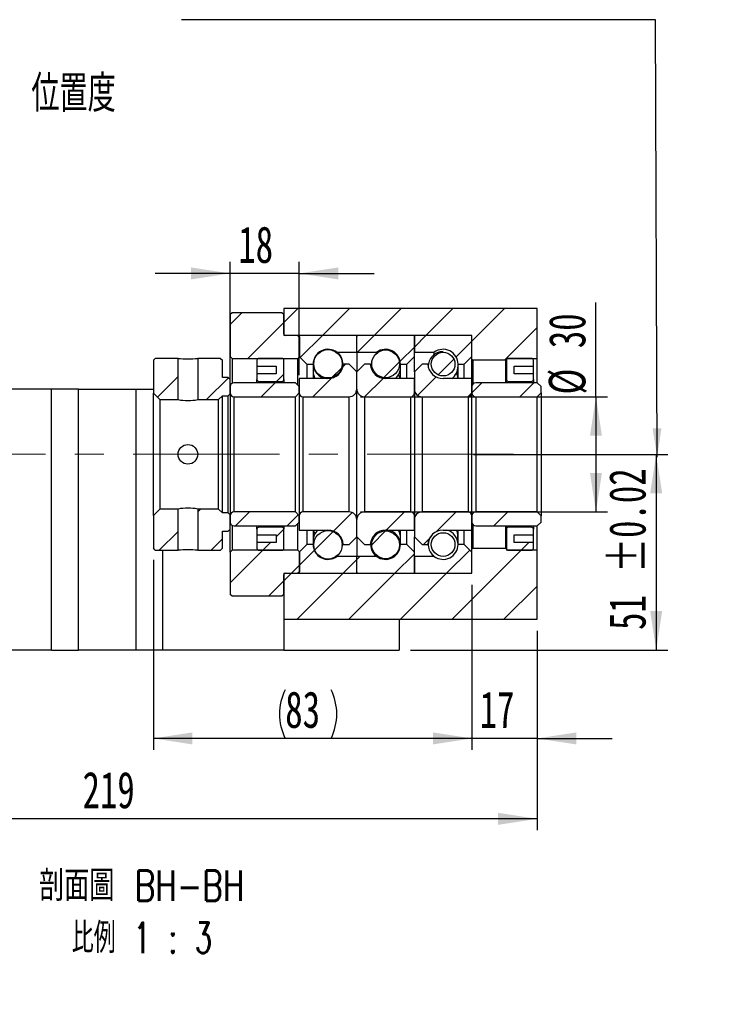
# Paper-space layout 'MBCK30-G' of a CAD drawing. Header units: millimetres. Extents: x 30 to 287, y 7 to 206.
# Tile 5 of 6: x 227 to 287, y 7 to 92. Entities that reach past the tile are written whole.
import ezdxf

# ---------------------------------------------------------------- set-up
doc = ezdxf.new("R2010")
doc.units = ezdxf.units.MM
doc.linetypes.add('CENTERX2', pattern=[20.32, 12.7, -2.54, 2.54, -2.54])
doc.layers.add('圖層0', color=7, linetype='Continuous')
doc.styles.add('SLDTEXTSTYLE0', font='TXT', dxfattribs={"width": 0.7})
doc.styles.add('SLDTEXTSTYLE1', font='TXT', dxfattribs={"width": 0.7, "bigfont": 'bigfont'})
doc.styles.add('SLDTEXTSTYLE5', font='TXT', dxfattribs={"width": 0.75, "bigfont": 'bigfont'})
doc.styles.add('SLDTEXTSTYLE6', font='TXT', dxfattribs={"width": 0.65625, "bigfont": 'bigfont'})
doc.dimstyles.new('SLDDIMSTYLE3', dxfattribs={"dimtxt": 3.389974, "dimasz": 2.5, "dimexe": 0, "dimexo": 0.0625, "dimgap": 0.847493, "dimtad": 1, "dimlfac": 3, "dimrnd": 1e-09, "dimzin": 12, "dimdsep": 46, "dimtxsty": 'SLDTEXTSTYLE0', "dimsah": 1, "dimcen": 0.09, "dimadec": 0, "dimazin": 3, "dimtfac": 1, "dimtofl": 0, "dimtmove": 0, "dimatfit": 3, "dimfxl": 0, "dimfrac": 2, "dimtolj": 1, "dimtzin": 12, "dimarcsym": 0})
doc.dimstyles.new('SLDDIMSTYLE6', dxfattribs={"dimtxt": 3.389974, "dimasz": 2.5, "dimexe": 0, "dimexo": 0.0625, "dimgap": 0.847493, "dimtad": 1, "dimlfac": 3, "dimrnd": 1e-09, "dimzin": 12, "dimdsep": 46, "dimtxsty": 'SLDTEXTSTYLE0', "dimsah": 1, "dimcen": 0.09, "dimadec": 0, "dimazin": 3, "dimtfac": 1, "dimtmove": 0, "dimatfit": 0, "dimfxl": 0, "dimfrac": 2, "dimtolj": 1, "dimtzin": 12, "dimarcsym": 0})
doc.dimstyles.new('SLDDIMSTYLE7', dxfattribs={"dimtxt": 3.389974, "dimasz": 2.5, "dimexe": 0, "dimexo": 0.0625, "dimgap": 0.847493, "dimtad": 1, "dimlfac": 3, "dimrnd": 1e-09, "dimzin": 12, "dimdsep": 46, "dimtxsty": 'SLDTEXTSTYLE0', "dimsah": 1, "dimcen": 0.09, "dimadec": 0, "dimazin": 3, "dimtol": 1, "dimtp": 0.02, "dimtm": 0.02, "dimtfac": 1, "dimtofl": 0, "dimtmove": 0, "dimatfit": 3, "dimfxl": 0, "dimfrac": 2, "dimtolj": 1, "dimarcsym": 0})

# ---------------------------------------------------------------- blocks, each defined once
blk = doc.blocks.new('_D_74')
at = {"layer": '圖層0', "color": 7}
for p, q in [((266.357, 54.345), (283.235, 54.345)), ((282.235, 54.345), (282.235, 37.345)), ((260.902, 37.345), (283.235, 37.345))]:
    blk.add_line(p, q, dxfattribs=at)
for points in [[(282.235, 54.345), (281.714, 50.955), (282.757, 50.955)], [(282.235, 37.345), (282.757, 40.735), (281.714, 40.735)]]:
    blk.add_solid(points, dxfattribs=at)
at = {"layer": '圖層0', "color": 7, "char_height": 3.175, "attachment_point": 1, "rotation": 90, "style": 'SLDTEXTSTYLE0'}
for s, insert in [('±0.02', (278.143, 44.054)), ('51', (278.143, 39.087))]:
    blk.add_mtext(s, dxfattribs=dict(at, insert=insert))
blk = doc.blocks.new('_D_75')
at = {"layer": '圖層0', "color": 7}
for p, q in [((277.004, 59.345), (277.004, 67.542)), ((256.569, 59.345), (278.004, 59.345)), ((277.004, 59.345), (277.004, 49.345)), ((256.569, 49.345), (278.004, 49.345))]:
    blk.add_line(p, q, dxfattribs=at)
for points in [[(277.004, 59.345), (276.483, 55.955), (277.526, 55.955)], [(277.004, 49.345), (277.526, 52.735), (276.483, 52.735)]]:
    blk.add_solid(points, dxfattribs=at)
at = {"layer": '圖層0', "color": 7, "char_height": 3.175, "attachment_point": 1, "rotation": 90, "style": 'SLDTEXTSTYLE0'}
for s, insert in [('30', (272.911, 63.568)), ('%%c', (272.911, 59.546))]:
    blk.add_mtext(s, dxfattribs=dict(at, insert=insert))
blk = doc.blocks.new('_D_76')
at = {"layer": '圖層0', "color": 7}
for p, q in [((266.235, 43.012), (266.235, 28.664)), ((271.902, 39.012), (271.902, 28.664)), ((266.235, 29.664), (259.716, 29.664)), ((271.902, 29.664), (266.235, 29.664)), ((271.902, 29.664), (278.421, 29.664))]:
    blk.add_line(p, q, dxfattribs=at)
for points in [[(266.235, 29.664), (262.845, 30.185), (262.845, 29.142)], [(271.902, 29.664), (275.292, 29.142), (275.292, 30.185)]]:
    blk.add_solid(points, dxfattribs=at)
at = {"layer": '圖層0', "color": 7, "insert": (266.904, 33.756), "char_height": 3.175, "attachment_point": 1, "style": 'SLDTEXTSTYLE0'}
blk.add_mtext('17', dxfattribs=at)
blk = doc.blocks.new('_D_77')
at = {"layer": '圖層0', "color": 7}
for p, q in [((271.902, 39.012), (271.902, 21.679)), ((198.902, 31.679), (198.902, 21.679)), ((271.902, 22.679), (198.902, 22.679))]:
    blk.add_line(p, q, dxfattribs=at)
for points in [[(198.902, 22.679), (202.292, 22.157), (202.292, 23.2)], [(271.902, 22.679), (268.512, 23.2), (268.512, 22.157)]]:
    blk.add_solid(points, dxfattribs=at)
at = {"layer": '圖層0', "color": 7, "insert": (232.421, 26.772), "char_height": 3.175, "attachment_point": 1, "style": 'SLDTEXTSTYLE0'}
blk.add_mtext('219', dxfattribs=at)
blk = doc.blocks.new('_D_78')
at = {"layer": '圖層0', "color": 7}
for p, q in [((245.235, 61.845), (245.235, 71.062)), ((251.235, 61.229), (251.235, 71.062)), ((245.235, 70.062), (238.716, 70.062)), ((251.235, 70.062), (245.235, 70.062)), ((251.235, 70.062), (257.755, 70.062))]:
    blk.add_line(p, q, dxfattribs=at)
for points in [[(245.235, 70.062), (241.845, 70.584), (241.845, 69.541)], [(251.235, 70.062), (254.625, 69.541), (254.625, 70.584)]]:
    blk.add_solid(points, dxfattribs=at)
at = {"layer": '圖層0', "color": 7, "insert": (245.944, 74.155), "char_height": 3.175, "attachment_point": 1, "style": 'SLDTEXTSTYLE0'}
blk.add_mtext('18', dxfattribs=at)
blk = doc.blocks.new('_D_79')
at = {"layer": '圖層0', "color": 7}
for p, q in [((238.569, 45.179), (238.569, 28.664)), ((266.235, 43.012), (266.235, 28.664)), ((266.235, 29.664), (238.569, 29.664))]:
    blk.add_line(p, q, dxfattribs=at)
for centre, start, end in [((254.256, 31.78), 153.43495, 206.56505), ((249.764, 31.78), 333.43495, 26.56505)]:
    blk.add_arc(centre, 4.733, start, end, dxfattribs=at)
for points in [[(238.569, 29.664), (241.959, 29.142), (241.959, 30.185)], [(266.235, 29.664), (262.845, 30.185), (262.845, 29.142)]]:
    blk.add_solid(points, dxfattribs=at)
at = {"layer": '圖層0', "color": 7, "insert": (250.023, 33.756), "char_height": 3.175, "attachment_point": 1, "style": 'SLDTEXTSTYLE0'}
blk.add_mtext('83', dxfattribs=at)
blk = doc.blocks.new('SW_NOTE_19')
at = {"layer": '圖層0', "color": 0, "char_height": 2.64583, "attachment_point": 2}
for s, insert, style in [('\\M+19655\\M+196CA\\M+19AA4 BH-BH', (10.666, 3.411), 'SLDTEXTSTYLE5'), ('\\M+194E4\\M+197E1 1 : 3', (10.683, -1.117), 'SLDTEXTSTYLE6')]:
    blk.add_mtext(s, dxfattribs=dict(at, insert=insert, style=style))

psp = doc.layouts.new('MBCK30-G')

# ---------------------------------------------------------------- hatches: boundary and pattern name
at = {"linetype": 'Continuous', "lineweight": 18}
h = psp.add_hatch(dxfattribs=at)
h.set_pattern_fill('ANSI31', style=0)
edge = h.paths.add_edge_path(flags=0)
edge.add_line((256.1355, 64.6787), (251.3355, 64.6787))
edge.add_arc((251.3355, 64.5787), 0.1, 90, 180)
edge.add_line((251.2355, 64.5787), (251.2355, 62.8454))
edge.add_line((251.2355, 62.8454), (251.9021, 62.1787))
edge.add_line((251.9021, 62.1787), (252.4421, 62.1787))
edge.add_arc((253.7355, 62.1787), 1.2933, 53.031768, 180, ccw=False)
edge.add_line((254.5132, 63.2121), (256.2355, 63.2121))
edge.add_line((256.2355, 63.2121), (256.2355, 64.5787))
edge.add_arc((256.1355, 64.5787), 0.1, 0, 90)
h = psp.add_hatch(dxfattribs=at)
h.set_pattern_fill('ANSI31', style=0)
edge = h.paths.add_edge_path(flags=0)
edge.add_line((261.2355, 62.8454), (261.2355, 64.5787))
edge.add_arc((261.1355, 64.5787), 0.1, 0, 90)
edge.add_line((261.1355, 64.6787), (256.3355, 64.6787))
edge.add_arc((256.3355, 64.5787), 0.1, 90, 180)
edge.add_line((256.2355, 64.5787), (256.2355, 63.2121))
edge.add_line((256.2355, 63.2121), (257.9577, 63.2121))
edge.add_arc((258.7355, 62.1787), 1.2933, 0, 126.968232, ccw=False)
edge.add_line((260.0288, 62.1787), (260.5688, 62.1787))
edge.add_line((260.5688, 62.1787), (261.2355, 62.8454))
h = psp.add_hatch(dxfattribs=at)
h.set_pattern_fill('ANSI31', style=0)
edge = h.paths.add_edge_path(flags=0)
edge.add_line((266.2355, 62.8454), (266.2355, 64.5787))
edge.add_arc((266.1355, 64.5787), 0.1, 0, 90)
edge.add_line((266.1355, 64.6787), (261.3355, 64.6787))
edge.add_arc((261.3355, 64.5787), 0.1, 90, 180)
edge.add_line((261.2355, 64.5787), (261.2355, 63.2121))
edge.add_line((261.2355, 63.2121), (262.9577, 63.2121))
edge.add_arc((263.7355, 62.1787), 1.2933, 0, 126.968232, ccw=False)
edge.add_line((265.0288, 62.1787), (265.5688, 62.1787))
edge.add_line((265.5688, 62.1787), (266.2355, 62.8454))
h = psp.add_hatch(dxfattribs=at)
h.set_pattern_fill('ANSI31', style=0)
edge = h.paths.add_edge_path(flags=0)
edge.add_arc((253.7355, 62.2111), 1.2337, 0, 360)
h = psp.add_hatch(dxfattribs=at)
h.set_pattern_fill('ANSI31', style=0)
edge = h.paths.add_edge_path(flags=0)
edge.add_arc((258.7355, 62.2067), 1.2055, 0, 360)
h = psp.add_hatch(dxfattribs=at)
h.set_pattern_fill('ANSI31', style=0)
h.paths.add_polyline_path([(238.7355, 62.6787), (238.5688, 62.512), (238.5688, 59.6621), (239.1355, 59.0954), (240.7188, 59.0954), (240.7188, 62.6787)], flags=0)
h = psp.add_hatch(dxfattribs=at)
h.set_pattern_fill('ANSI31', style=0)
h.paths.add_polyline_path([(245.2355, 60.8454), (245.0688, 61.0121), (244.5688, 61.0121), (244.5688, 62.512), (244.4021, 62.6787), (242.4188, 62.6787), (242.4188, 59.0954), (244.2355, 59.0954), (244.5688, 59.4287), (245.0688, 59.4287), (245.2355, 59.5954)], flags=0)
h = psp.add_hatch(dxfattribs=at)
h.set_pattern_fill('ANSI31', style=0)
edge = h.paths.add_edge_path(flags=0)
edge.add_arc((263.7355, 62.1813), 1.0266, 0, 360)
h = psp.add_hatch(dxfattribs=at)
h.set_pattern_fill('ANSI31', style=0)
edge = h.paths.add_edge_path(flags=0)
edge.add_line((256.2355, 60.0121), (256.2355, 61.5121))
edge.add_line((256.2355, 61.5121), (255.5688, 62.1787))
edge.add_line((255.5688, 62.1787), (255.0662, 62.1787))
edge.add_arc((253.7355, 62.2621), 1.3333, 270, 356.416678, ccw=False)
edge.add_line((253.7355, 60.9287), (251.2355, 60.9287))
edge.add_line((251.2355, 60.9287), (251.2355, 59.6787))
edge.add_arc((251.5688, 59.6787), 0.3333, 180, 270)
edge.add_line((251.5688, 59.3454), (255.5688, 59.3454))
edge.add_arc((255.5688, 60.0121), 0.6667, 270, 360)
h = psp.add_hatch(dxfattribs=at)
h.set_pattern_fill('ANSI31', style=0)
edge = h.paths.add_edge_path(flags=0)
edge.add_line((257.4047, 62.1787), (256.9021, 62.1787))
edge.add_line((256.9021, 62.1787), (256.2355, 61.5121))
edge.add_line((256.2355, 61.5121), (256.2355, 60.0121))
edge.add_arc((256.9021, 60.0121), 0.6667, 180, 270)
edge.add_line((256.9021, 59.3454), (260.9021, 59.3454))
edge.add_arc((260.9021, 59.6787), 0.3333, 270, 360)
edge.add_line((261.2355, 59.6787), (261.2355, 60.9287))
edge.add_line((261.2355, 60.9287), (258.7355, 60.9287))
edge.add_arc((258.7355, 62.2621), 1.3333, 183.583322, 270, ccw=False)
h = psp.add_hatch(dxfattribs=at)
h.set_pattern_fill('ANSI31', style=0)
edge = h.paths.add_edge_path(flags=0)
edge.add_line((262.4047, 62.1787), (261.9021, 62.1787))
edge.add_line((261.9021, 62.1787), (261.2355, 61.5121))
edge.add_line((261.2355, 61.5121), (261.2355, 60.0121))
edge.add_arc((261.9021, 60.0121), 0.6667, 180, 270)
edge.add_line((261.9021, 59.3454), (265.9021, 59.3454))
edge.add_arc((265.9021, 59.6787), 0.3333, 270, 360)
edge.add_line((266.2355, 59.6787), (266.2355, 60.9287))
edge.add_line((266.2355, 60.9287), (263.7355, 60.9287))
edge.add_arc((263.7355, 62.2621), 1.3333, 183.583322, 270, ccw=False)
h = psp.add_hatch(dxfattribs=at)
h.set_pattern_fill('ANSI31', style=0)
edge = h.paths.add_edge_path(flags=0)
edge.add_line((250.9021, 59.3454), (251.2355, 59.6787))
edge.add_line((251.2355, 59.6787), (251.2355, 60.2287))
edge.add_line((251.2355, 60.2287), (250.9021, 60.5621))
edge.add_line((250.9021, 60.5621), (245.5688, 60.5621))
edge.add_arc((245.5688, 60.2287), 0.3333, 90, 180)
edge.add_line((245.2355, 60.2287), (245.2355, 59.6787))
edge.add_arc((245.5688, 59.6787), 0.3333, 180, 270)
edge.add_line((245.5688, 59.3454), (250.9021, 59.3454))
h = psp.add_hatch(dxfattribs=at)
h.set_pattern_fill('ANSI31', style=0)
edge = h.paths.add_edge_path(flags=0)
edge.add_line((271.9021, 59.3454), (272.2355, 59.6787))
edge.add_line((272.2355, 59.6787), (272.2355, 60.2287))
edge.add_line((272.2355, 60.2287), (271.9021, 60.5621))
edge.add_line((271.9021, 60.5621), (266.5688, 60.5621))
edge.add_arc((266.5688, 60.2287), 0.3333, 90, 180)
edge.add_line((266.2355, 60.2287), (266.2355, 59.6787))
edge.add_arc((266.5688, 59.6787), 0.3333, 180, 270)
edge.add_line((266.5688, 59.3454), (271.9021, 59.3454))
h = psp.add_hatch(dxfattribs=at)
h.set_pattern_fill('ANSI31', style=0)
h.paths.add_polyline_path([(238.5688, 46.1787), (238.7355, 46.0121), (240.7188, 46.0121), (240.7188, 49.5954), (239.1355, 49.5954), (238.5688, 49.0287)], flags=0)
h = psp.add_hatch(dxfattribs=at)
h.set_pattern_fill('ANSI31', style=0)
h.paths.add_polyline_path([(244.4021, 46.0121), (244.5688, 46.1787), (244.5688, 47.6787), (245.0688, 47.6787), (245.2355, 47.8454), (245.2355, 49.0954), (245.0688, 49.2621), (244.5688, 49.2621), (244.2355, 49.5954), (242.4188, 49.5954), (242.4188, 46.0121)], flags=0)
h = psp.add_hatch(dxfattribs=at)
h.set_pattern_fill('ANSI31', style=0)
edge = h.paths.add_edge_path(flags=0)
edge.add_line((251.2355, 49.0121), (250.9021, 49.3454))
edge.add_line((250.9021, 49.3454), (245.5688, 49.3454))
edge.add_arc((245.5688, 49.012), 0.3333, 90, 180)
edge.add_line((245.2355, 49.012), (245.2355, 48.462))
edge.add_arc((245.5688, 48.462), 0.3333, 180, 270)
edge.add_line((245.5688, 48.1287), (250.9021, 48.1287))
edge.add_line((250.9021, 48.1287), (251.2355, 48.462))
edge.add_line((251.2355, 48.462), (251.2355, 49.0121))
h = psp.add_hatch(dxfattribs=at)
h.set_pattern_fill('ANSI31', style=0)
edge = h.paths.add_edge_path(flags=0)
edge.add_line((255.0662, 46.5121), (255.5688, 46.5121))
edge.add_line((255.5688, 46.5121), (256.2355, 47.1787))
edge.add_line((256.2355, 47.1787), (256.2355, 48.6787))
edge.add_arc((255.5688, 48.6787), 0.6667, 0, 90)
edge.add_line((255.5688, 49.3454), (251.5688, 49.3454))
edge.add_arc((251.5688, 49.012), 0.3333, 90, 180)
edge.add_line((251.2355, 49.012), (251.2355, 47.7621))
edge.add_line((251.2355, 47.7621), (253.7355, 47.7621))
edge.add_arc((253.7355, 46.4287), 1.3333, 3.583322, 90, ccw=False)
h = psp.add_hatch(dxfattribs=at)
h.set_pattern_fill('ANSI31', style=0)
edge = h.paths.add_edge_path(flags=0)
edge.add_line((256.2355, 48.6787), (256.2355, 47.1787))
edge.add_line((256.2355, 47.1787), (256.9021, 46.5121))
edge.add_line((256.9021, 46.5121), (257.4047, 46.5121))
edge.add_arc((258.7355, 46.4287), 1.3333, 90, 176.416678, ccw=False)
edge.add_line((258.7355, 47.7621), (261.2355, 47.7621))
edge.add_line((261.2355, 47.7621), (261.2355, 49.012))
edge.add_arc((260.9021, 49.012), 0.3333, 0, 90)
edge.add_line((260.9021, 49.3454), (256.9021, 49.3454))
edge.add_arc((256.9021, 48.6787), 0.6667, 90, 180)
h = psp.add_hatch(dxfattribs=at)
h.set_pattern_fill('ANSI31', style=0)
edge = h.paths.add_edge_path(flags=0)
edge.add_line((261.2355, 48.6787), (261.2355, 47.1787))
edge.add_line((261.2355, 47.1787), (261.9021, 46.5121))
edge.add_line((261.9021, 46.5121), (262.4047, 46.5121))
edge.add_arc((263.7355, 46.4287), 1.3333, 90, 176.416678, ccw=False)
edge.add_line((263.7355, 47.7621), (266.2355, 47.7621))
edge.add_line((266.2355, 47.7621), (266.2355, 49.0121))
edge.add_arc((265.9021, 49.0121), 0.3333, 0, 90)
edge.add_line((265.9021, 49.3454), (261.9021, 49.3454))
edge.add_arc((261.9021, 48.6787), 0.6667, 90, 180)
h = psp.add_hatch(dxfattribs=at)
h.set_pattern_fill('ANSI31', style=0)
edge = h.paths.add_edge_path(flags=0)
edge.add_line((272.2355, 49.0121), (271.9021, 49.3454))
edge.add_line((271.9021, 49.3454), (266.5688, 49.3454))
edge.add_arc((266.5688, 49.012), 0.3333, 90, 180)
edge.add_line((266.2355, 49.012), (266.2355, 48.462))
edge.add_arc((266.5688, 48.462), 0.3333, 180, 270)
edge.add_line((266.5688, 48.1287), (271.9021, 48.1287))
edge.add_line((271.9021, 48.1287), (272.2355, 48.462))
edge.add_line((272.2355, 48.462), (272.2355, 49.0121))
h = psp.add_hatch(dxfattribs=at)
h.set_pattern_fill('ANSI31', style=0)
edge = h.paths.add_edge_path(flags=0)
edge.add_arc((253.7355, 46.4797), 1.2337, 0, 360)
h = psp.add_hatch(dxfattribs=at)
h.set_pattern_fill('ANSI31', style=0)
edge = h.paths.add_edge_path(flags=0)
edge.add_arc((258.7355, 46.4841), 1.2055, 0, 360)
h = psp.add_hatch(dxfattribs=at)
h.set_pattern_fill('ANSI31', style=0)
edge = h.paths.add_edge_path(flags=0)
edge.add_arc((263.7355, 46.5095), 1.0266, 0, 360)
h = psp.add_hatch(dxfattribs=at)
h.set_pattern_fill('ANSI31', style=0)
edge = h.paths.add_edge_path(flags=0)
edge.add_line((251.2355, 45.8454), (251.2355, 44.1121))
edge.add_arc((251.3355, 44.1121), 0.1, 180, 270)
edge.add_line((251.3355, 44.0121), (256.1355, 44.0121))
edge.add_arc((256.1355, 44.1121), 0.1, 270, 360)
edge.add_line((256.2355, 44.1121), (256.2355, 45.4787))
edge.add_line((256.2355, 45.4787), (254.5132, 45.4787))
edge.add_arc((253.7355, 46.5121), 1.2933, 180, 306.968232, ccw=False)
edge.add_line((252.4421, 46.5121), (251.9021, 46.5121))
edge.add_line((251.9021, 46.5121), (251.2355, 45.8454))
h = psp.add_hatch(dxfattribs=at)
h.set_pattern_fill('ANSI31', style=0)
edge = h.paths.add_edge_path(flags=0)
edge.add_line((256.3355, 44.0121), (261.1355, 44.0121))
edge.add_arc((261.1355, 44.1121), 0.1, 270, 360)
edge.add_line((261.2355, 44.1121), (261.2355, 45.8454))
edge.add_line((261.2355, 45.8454), (260.5688, 46.5121))
edge.add_line((260.5688, 46.5121), (260.0288, 46.5121))
edge.add_arc((258.7355, 46.5121), 1.2933, 233.031768, 360, ccw=False)
edge.add_line((257.9577, 45.4787), (256.2355, 45.4787))
edge.add_line((256.2355, 45.4787), (256.2355, 44.1121))
edge.add_arc((256.3355, 44.1121), 0.1, 180, 270)
h = psp.add_hatch(dxfattribs=at)
h.set_pattern_fill('ANSI31', style=0)
edge = h.paths.add_edge_path(flags=0)
edge.add_line((261.3355, 44.0121), (266.1355, 44.0121))
edge.add_arc((266.1355, 44.1121), 0.1, 270, 360)
edge.add_line((266.2355, 44.1121), (266.2355, 45.8454))
edge.add_line((266.2355, 45.8454), (265.5688, 46.5121))
edge.add_line((265.5688, 46.5121), (265.0288, 46.5121))
edge.add_arc((263.7355, 46.5121), 1.2933, 233.031768, 360, ccw=False)
edge.add_line((262.9577, 45.4787), (261.2355, 45.4787))
edge.add_line((261.2355, 45.4787), (261.2355, 44.1121))
edge.add_arc((261.3355, 44.1121), 0.1, 180, 270)
at = {"layer": '圖層0', "linetype": 'Continuous', "lineweight": 18}
h = psp.add_hatch(dxfattribs=at)
h.set_pattern_fill('ANSI31', color=256, style=0)
h.paths.add_polyline_path([(271.9021, 62.6787), (271.9021, 67.012), (249.9021, 67.012), (249.9021, 64.6787), (266.2355, 64.6787), (266.2355, 62.5787), (266.3021, 62.512), (269.1688, 62.512), (269.2355, 62.5787), (269.2355, 62.6787)], flags=0)
h = psp.add_hatch(dxfattribs=at)
h.set_pattern_fill('ANSI31', color=256, style=0)
edge = h.paths.add_edge_path(flags=0)
edge.add_line((245.2355, 62.8454), (245.4021, 62.6787))
edge.add_line((245.4021, 62.6787), (251.1188, 62.6787))
edge.add_line((251.1188, 62.6787), (251.2855, 62.8454))
edge.add_line((251.2855, 62.8454), (251.2855, 64.5121))
edge.add_line((251.2855, 64.5121), (251.1188, 64.6787))
edge.add_line((251.1188, 64.6787), (250.0355, 64.6787))
edge.add_arc((250.0355, 64.812), 0.1333, 180, 270, ccw=False)
edge.add_line((249.9021, 64.812), (249.9021, 66.5121))
edge.add_line((249.9021, 66.5121), (249.7355, 66.6787))
edge.add_line((249.7355, 66.6787), (245.4021, 66.6787))
edge.add_line((245.4021, 66.6787), (245.2355, 66.5121))
edge.add_line((245.2355, 66.5121), (245.2355, 62.8454))
h = psp.add_hatch(dxfattribs=at)
h.set_pattern_fill('ANSI31', color=256, style=0)
edge = h.paths.add_edge_path(flags=0)
edge.add_line((249.2355, 62.0121), (249.2355, 61.3454))
edge.add_line((249.2355, 61.3454), (247.5688, 61.3454))
edge.add_line((247.5688, 61.3454), (247.5688, 60.8454))
edge.add_arc((247.7355, 60.8454), 0.1667, 180, 270)
edge.add_line((247.7355, 60.6787), (249.7355, 60.6787))
edge.add_arc((249.7355, 60.8454), 0.1667, 270, 360)
edge.add_line((249.9021, 60.8454), (249.9021, 62.512))
edge.add_arc((249.7355, 62.512), 0.1667, 0, 90)
edge.add_line((249.7355, 62.6787), (247.7355, 62.6787))
edge.add_arc((247.7355, 62.512), 0.1667, 90, 180)
edge.add_line((247.5688, 62.512), (247.5688, 62.0121))
edge.add_line((247.5688, 62.0121), (249.2355, 62.0121))
h = psp.add_hatch(dxfattribs=at)
h.set_pattern_fill('ANSI31', color=256, style=0)
edge = h.paths.add_edge_path(flags=0)
edge.add_line((271.5688, 60.8454), (271.5688, 61.3454))
edge.add_line((271.5688, 61.3454), (269.9021, 61.3454))
edge.add_line((269.9021, 61.3454), (269.9021, 62.0121))
edge.add_line((269.9021, 62.0121), (271.5688, 62.0121))
edge.add_line((271.5688, 62.0121), (271.5688, 62.512))
edge.add_arc((271.4021, 62.512), 0.1667, 0, 90)
edge.add_line((271.4021, 62.6787), (269.4021, 62.6787))
edge.add_arc((269.4021, 62.512), 0.1667, 90, 180)
edge.add_line((269.2355, 62.512), (269.2355, 60.8454))
edge.add_arc((269.4021, 60.8454), 0.1667, 180, 270)
edge.add_line((269.4021, 60.6787), (271.4021, 60.6787))
edge.add_arc((271.4021, 60.8454), 0.1667, 270, 360)
h = psp.add_hatch(dxfattribs=at)
h.set_pattern_fill('ANSI31', color=256, style=0)
edge = h.paths.add_edge_path(flags=0)
edge.add_line((247.5688, 47.8454), (247.5688, 47.3454))
edge.add_line((247.5688, 47.3454), (249.2355, 47.3454))
edge.add_line((249.2355, 47.3454), (249.2355, 46.6787))
edge.add_line((249.2355, 46.6787), (247.5688, 46.6787))
edge.add_line((247.5688, 46.6787), (247.5688, 46.1787))
edge.add_arc((247.7355, 46.1787), 0.1667, 180, 270)
edge.add_line((247.7355, 46.0121), (249.7355, 46.0121))
edge.add_arc((249.7355, 46.1787), 0.1667, 270, 360)
edge.add_line((249.9021, 46.1787), (249.9021, 47.8454))
edge.add_arc((249.7355, 47.8454), 0.1667, 0, 90)
edge.add_line((249.7355, 48.0121), (247.7355, 48.0121))
edge.add_arc((247.7355, 47.8454), 0.1667, 90, 180)
h = psp.add_hatch(dxfattribs=at)
h.set_pattern_fill('ANSI31', color=256, style=0)
edge = h.paths.add_edge_path(flags=0)
edge.add_line((269.9021, 46.6787), (269.9021, 47.3454))
edge.add_line((269.9021, 47.3454), (271.5688, 47.3454))
edge.add_line((271.5688, 47.3454), (271.5688, 47.8454))
edge.add_arc((271.4021, 47.8454), 0.1667, 360, 450)
edge.add_line((271.4021, 48.0121), (269.4021, 48.0121))
edge.add_arc((269.4021, 47.8454), 0.1667, 90, 180)
edge.add_line((269.2355, 47.8454), (269.2355, 46.1787))
edge.add_arc((269.4021, 46.1787), 0.1667, 180, 270)
edge.add_line((269.4021, 46.0121), (271.4021, 46.0121))
edge.add_arc((271.4021, 46.1787), 0.1667, 270, 360)
edge.add_line((271.5688, 46.1787), (271.5688, 46.6787))
edge.add_line((271.5688, 46.6787), (269.9021, 46.6787))
h = psp.add_hatch(dxfattribs=at)
h.set_pattern_fill('ANSI31', color=256, style=0)
edge = h.paths.add_edge_path(flags=0)
edge.add_line((245.4021, 46.0121), (245.2355, 45.8454))
edge.add_line((245.2355, 45.8454), (245.2355, 42.1787))
edge.add_line((245.2355, 42.1787), (245.4021, 42.0121))
edge.add_line((245.4021, 42.0121), (249.7355, 42.0121))
edge.add_line((249.7355, 42.0121), (249.9021, 42.1787))
edge.add_line((249.9021, 42.1787), (249.9021, 43.8787))
edge.add_arc((250.0355, 43.8787), 0.1333, 90, 180, ccw=False)
edge.add_line((250.0355, 44.0121), (251.1188, 44.0121))
edge.add_line((251.1188, 44.0121), (251.2855, 44.1787))
edge.add_line((251.2855, 44.1787), (251.2855, 45.8454))
edge.add_line((251.2855, 45.8454), (251.1188, 46.0121))
edge.add_line((251.1188, 46.0121), (245.4021, 46.0121))
h = psp.add_hatch(dxfattribs=at)
h.set_pattern_fill('ANSI31', color=256, style=0)
h.paths.add_polyline_path([(249.9021, 44.0121), (249.9021, 40.012), (271.9021, 40.012), (271.9021, 46.0121), (269.2355, 46.0121), (269.2355, 46.112), (269.1688, 46.1787), (266.3021, 46.1787), (266.2355, 46.112), (266.2355, 44.0121)], flags=0)

# ---------------------------------------------------------------- linework, layer by layer
at = {"color": 7, "linetype": 'Continuous', "lineweight": 25}
for p, q in [((249.9021, 67.012), (249.9021, 64.6787)), ((271.9021, 67.012), (249.9021, 67.012)), ((271.9021, 62.6787), (271.9021, 67.012)), ((245.2355, 66.5121), (245.4021, 66.6787)), ((245.2355, 66.5121), (245.2355, 62.8454)), ((245.4021, 66.6787), (249.7355, 66.6787)), ((249.7355, 66.6787), (249.9021, 66.5121)), ((249.9021, 64.812), (249.9021, 66.5121)), ((266.2355, 64.6787), (249.9021, 64.6787)), ((251.1188, 64.6787), (250.0355, 64.6787)), ((251.1188, 64.6787), (251.2855, 64.5121)), ((251.2355, 64.5787), (251.2355, 62.8454)), ((251.2855, 62.8454), (251.2855, 64.5121)), ((256.1355, 64.6787), (251.3355, 64.6787)), ((256.2355, 63.2121), (256.2355, 64.5787)), ((261.1355, 64.6787), (256.3355, 64.6787)), ((261.2355, 64.5787), (261.2355, 63.2121)), ((261.2355, 62.8454), (261.2355, 64.5787)), ((266.1355, 64.6787), (261.3355, 64.6787)), ((266.2355, 62.5787), (266.2355, 64.6787)), ((266.2355, 62.8454), (266.2355, 64.5787)), ((238.5688, 62.512), (238.7355, 62.6787)), ((238.5688, 62.512), (238.5688, 59.6621)), ((240.7188, 62.6787), (238.7355, 62.6787)), ((240.7188, 59.0954), (240.7188, 62.6787)), ((242.4188, 62.6787), (242.4188, 59.0954)), ((244.4021, 62.6787), (242.4188, 62.6787)), ((244.4021, 62.6787), (244.5688, 62.512)), ((244.5688, 61.0121), (244.5688, 62.512)), ((245.4021, 62.6787), (245.2355, 62.8454)), ((245.2355, 60.8454), (245.2355, 62.8454)), ((245.4021, 62.6787), (251.1188, 62.6787)), ((245.4021, 62.6787), (245.4021, 60.5174)), ((247.5688, 62.512), (247.5688, 62.0121)), ((249.7355, 62.6787), (247.7355, 62.6787)), ((249.9021, 60.8454), (249.9021, 62.512)), ((251.2855, 62.8454), (251.1188, 62.6787)), ((251.1188, 60.3454), (251.1188, 62.6787)), ((251.2355, 62.8454), (251.9021, 62.1787)), ((254.5132, 63.2121), (254.5132, 63.2111)), ((254.5132, 63.2121), (256.2355, 63.2121)), ((256.2355, 63.2121), (256.2355, 61.5121)), ((256.2355, 63.2121), (257.9577, 63.2121)), ((257.9577, 63.1277), (257.9577, 63.2121)), ((260.5688, 62.1787), (261.2355, 62.8454)), ((261.2355, 63.2121), (262.9577, 63.2121)), ((261.2355, 61.5121), (261.2355, 62.8454)), ((262.9577, 63.007), (262.9577, 63.2121)), ((265.5688, 62.1787), (266.2355, 62.8454)), ((266.3021, 62.512), (266.2355, 62.5787)), ((266.2355, 60.9287), (266.2355, 62.5787)), ((269.1688, 62.512), (266.3021, 62.512)), ((266.3021, 62.512), (266.3021, 60.4287)), ((269.2355, 62.5787), (269.1688, 62.512)), ((269.1688, 60.5621), (269.1688, 62.512)), ((269.2355, 62.6787), (271.9021, 62.6787)), ((269.2355, 62.6787), (269.2355, 62.5787)), ((269.2355, 62.5787), (269.2355, 62.512)), ((269.2355, 62.512), (269.2355, 60.8454)), ((271.4021, 62.6787), (269.4021, 62.6787)), ((271.5688, 62.0121), (271.5688, 62.512)), ((271.9021, 60.5621), (271.9021, 62.6787)), ((247.5688, 62.0121), (249.2355, 62.0121)), ((247.5688, 62.0121), (247.5688, 61.3454)), ((249.2355, 62.0121), (249.2355, 61.3454)), ((251.9021, 62.1787), (251.9021, 60.9287)), ((251.9021, 62.1787), (252.4421, 62.1787)), ((252.4421, 62.1787), (252.4421, 60.9287)), ((255.0037, 61.8506), (254.9912, 61.9085)), ((255.5688, 62.1787), (255.0662, 62.1787)), ((256.2355, 61.5121), (255.5688, 62.1787)), ((256.9021, 62.1787), (256.2355, 61.5121)), ((257.4047, 62.1787), (256.9021, 62.1787)), ((260.0288, 60.9287), (260.0288, 62.1787)), ((260.0288, 62.1787), (260.5688, 62.1787)), ((260.5688, 60.9287), (260.5688, 62.1787)), ((261.9021, 62.1787), (261.2355, 61.5121)), ((262.4047, 62.1787), (261.9021, 62.1787)), ((265.0288, 60.9287), (265.0288, 62.1787)), ((265.0288, 62.1787), (265.5688, 62.1787)), ((265.5688, 60.9287), (265.5688, 62.1787)), ((269.9021, 62.0121), (271.5688, 62.0121)), ((269.9021, 61.3454), (269.9021, 62.0121)), ((271.5688, 61.3454), (271.5688, 62.0121)), ((245.0688, 61.0121), (244.5688, 61.0121)), ((245.0688, 61.0121), (245.2355, 60.8454)), ((245.2355, 59.5954), (245.2355, 60.8454)), ((249.2355, 61.3454), (247.5688, 61.3454)), ((247.5688, 61.3454), (247.5688, 60.8454)), ((247.5688, 60.5621), (247.5688, 60.8454)), ((249.9021, 60.8454), (249.9021, 60.5621)), ((253.7355, 60.9287), (251.2355, 60.9287)), ((251.2355, 60.9287), (251.2355, 59.6787)), ((256.2355, 60.0121), (256.2355, 61.5121)), ((261.2355, 60.9287), (258.7355, 60.9287)), ((261.2355, 61.5121), (261.2355, 60.0121)), ((261.2355, 59.6787), (261.2355, 60.9287)), ((266.2355, 60.9287), (263.7355, 60.9287)), ((266.2355, 59.6787), (266.2355, 60.9287)), ((269.2355, 60.5621), (269.2355, 60.8454)), ((271.5688, 61.3454), (269.9021, 61.3454)), ((271.5688, 60.8454), (271.5688, 61.3454)), ((271.5688, 60.8454), (271.5688, 60.5621)), ((229.7355, 60.0121), (219.4021, 60.0121)), ((229.7355, 37.3454), (229.7355, 60.0121)), ((232.0688, 60.0121), (229.7355, 60.0121)), ((232.0688, 37.3454), (232.0688, 60.0121)), ((232.0688, 60.0121), (237.0688, 60.0121)), ((237.0688, 37.3454), (237.0688, 60.0121)), ((237.0688, 60.0121), (238.5688, 60.0121)), ((245.2355, 60.2287), (245.2355, 59.6787)), ((250.9021, 60.5621), (245.5688, 60.5621)), ((247.7355, 60.6787), (249.7355, 60.6787)), ((250.9021, 60.5621), (251.2355, 60.2287)), ((251.2355, 59.6787), (251.2355, 60.2287)), ((256.2355, 48.6787), (256.2355, 60.0121)), ((266.2355, 60.2287), (266.2355, 59.6787)), ((271.9021, 60.5621), (266.5688, 60.5621)), ((269.4021, 60.6787), (271.4021, 60.6787)), ((271.9021, 60.5621), (272.2355, 60.2287)), ((272.2355, 59.6787), (272.2355, 60.2287)), ((239.1355, 59.0954), (238.5688, 59.6621)), ((238.5688, 49.0287), (238.5688, 59.6621)), ((239.1355, 59.0954), (239.1355, 49.5954)), ((239.1355, 59.0954), (240.7188, 59.0954)), ((242.4188, 59.0954), (244.2355, 59.0954)), ((244.5688, 59.4287), (244.2355, 59.0954)), ((244.2355, 49.5954), (244.2355, 59.0954)), ((244.5688, 59.4287), (245.0688, 59.4287)), ((244.5688, 49.2621), (244.5688, 59.4287)), ((245.2355, 59.5954), (245.0688, 59.4287)), ((245.0688, 49.2621), (245.0688, 59.4287)), ((245.2355, 59.5954), (245.2355, 49.0954)), ((245.5688, 59.3454), (245.5688, 49.3454)), ((245.5688, 59.3454), (250.9021, 59.3454)), ((251.2355, 59.6787), (250.9021, 59.3454)), ((250.9021, 49.3454), (250.9021, 59.3454)), ((251.2355, 59.6787), (251.2355, 49.012)), ((251.5688, 49.3454), (251.5688, 59.3454)), ((251.5688, 59.3454), (255.5688, 59.3454)), ((255.5688, 49.3454), (255.5688, 59.3454)), ((256.9021, 59.3454), (256.9021, 49.3454)), ((256.9021, 59.3454), (260.9021, 59.3454)), ((260.9021, 59.3454), (260.9021, 49.3454)), ((261.2355, 59.6787), (261.2355, 49.012)), ((261.9021, 59.3454), (261.9021, 49.3454)), ((261.9021, 59.3454), (265.9021, 59.3454)), ((265.9021, 59.3454), (265.9021, 49.3454)), ((266.2355, 49.012), (266.2355, 59.6787)), ((266.5688, 59.3454), (266.5688, 49.3454)), ((266.5688, 59.3454), (271.9021, 59.3454)), ((272.2355, 59.6787), (271.9021, 59.3454)), ((271.9021, 49.3454), (271.9021, 59.3454)), ((272.2355, 59.6787), (272.2355, 49.012)), ((238.5688, 49.0287), (239.1355, 49.5954)), ((238.5688, 49.0287), (238.5688, 46.1787)), ((240.7188, 49.5954), (239.1355, 49.5954)), ((240.7188, 46.0121), (240.7188, 49.5954)), ((244.2355, 49.5954), (242.4188, 49.5954)), ((242.4188, 49.5954), (242.4188, 46.0121)), ((244.2355, 49.5954), (244.5688, 49.2621)), ((245.0688, 49.2621), (244.5688, 49.2621)), ((245.0688, 49.2621), (245.2355, 49.0954)), ((245.2355, 47.8454), (245.2355, 49.0954)), ((245.2355, 49.012), (245.2355, 48.462)), ((250.9021, 49.3454), (245.5688, 49.3454)), ((250.9021, 49.3454), (251.2355, 49.012)), ((251.2355, 48.462), (251.2355, 49.012)), ((251.2355, 49.012), (251.2355, 47.762)), ((255.5688, 49.3454), (251.5688, 49.3454)), ((260.9021, 49.3454), (256.9021, 49.3454)), ((261.2355, 47.762), (261.2355, 49.012)), ((265.9021, 49.3454), (261.9021, 49.3454)), ((266.2355, 49.012), (266.2355, 48.462)), ((266.2355, 47.762), (266.2355, 49.012)), ((271.9021, 49.3454), (266.5688, 49.3454)), ((271.9021, 49.3454), (272.2355, 49.012)), ((272.2355, 48.462), (272.2355, 49.012)), ((245.4021, 48.1734), (245.4021, 46.0121)), ((245.5688, 48.1287), (250.9021, 48.1287)), ((247.5688, 47.8454), (247.5688, 48.1287)), ((249.7355, 48.0121), (247.7355, 48.0121)), ((249.9021, 48.1287), (249.9021, 47.8454)), ((251.2355, 48.462), (250.9021, 48.1287)), ((251.1188, 46.0121), (251.1188, 48.3454)), ((256.2355, 47.1787), (256.2355, 48.6787)), ((261.2355, 48.6787), (261.2355, 47.1787)), ((266.3021, 48.2621), (266.3021, 46.1787)), ((266.5688, 48.1287), (271.9021, 48.1287)), ((269.1688, 46.1787), (269.1688, 48.1287)), ((269.2355, 47.8454), (269.2355, 48.1287)), ((271.4021, 48.0121), (269.4021, 48.0121)), ((271.5688, 48.1287), (271.5688, 47.8454)), ((272.2355, 48.462), (271.9021, 48.1287)), ((271.9021, 46.0121), (271.9021, 48.1287)), ((244.5688, 47.6787), (245.0688, 47.6787)), ((244.5688, 46.1787), (244.5688, 47.6787)), ((245.2355, 47.8454), (245.0688, 47.6787)), ((245.2355, 45.8454), (245.2355, 47.8454)), ((247.5688, 47.8454), (247.5688, 47.3454)), ((247.5688, 47.3454), (247.5688, 46.6787)), ((247.5688, 47.3454), (249.2355, 47.3454)), ((249.2355, 47.3454), (249.2355, 46.6787)), ((249.9021, 46.1787), (249.9021, 47.8454)), ((251.2355, 47.762), (253.7355, 47.762)), ((251.9021, 47.762), (251.9021, 46.5121)), ((252.4421, 47.762), (252.4421, 46.5121)), ((255.5688, 46.5121), (256.2355, 47.1787)), ((256.2355, 47.1787), (256.2355, 45.4787)), ((256.2355, 47.1787), (256.9021, 46.5121)), ((258.7355, 47.762), (261.2355, 47.762)), ((260.0288, 46.5121), (260.0288, 47.762)), ((260.5688, 46.5121), (260.5688, 47.762)), ((261.2355, 47.1787), (261.9021, 46.5121)), ((261.2355, 45.8454), (261.2355, 47.1787)), ((263.7355, 47.762), (266.2355, 47.762)), ((265.0288, 46.5121), (265.0288, 47.762)), ((265.5688, 46.5121), (265.5688, 47.762)), ((266.2355, 46.112), (266.2355, 47.762)), ((269.2355, 47.8454), (269.2355, 46.1787)), ((269.9021, 47.3454), (271.5688, 47.3454)), ((269.9021, 46.6787), (269.9021, 47.3454)), ((271.5688, 47.3454), (271.5688, 47.8454)), ((271.5688, 46.6787), (271.5688, 47.3454)), ((249.2355, 46.6787), (247.5688, 46.6787)), ((247.5688, 46.6787), (247.5688, 46.1787)), ((251.9021, 46.5121), (251.2355, 45.8454)), ((252.4421, 46.5121), (251.9021, 46.5121)), ((255.0662, 46.5121), (255.5688, 46.5121)), ((256.9021, 46.5121), (257.4047, 46.5121)), ((257.4712, 46.8522), (257.4831, 46.8004)), ((260.5688, 46.5121), (260.0288, 46.5121)), ((261.2355, 45.8454), (260.5688, 46.5121)), ((261.9021, 46.5121), (262.4047, 46.5121)), ((262.4905, 46.906), (262.498, 46.8798)), ((265.5688, 46.5121), (265.0288, 46.5121)), ((266.2355, 45.8454), (265.5688, 46.5121)), ((271.5688, 46.6787), (269.9021, 46.6787)), ((271.5688, 46.1787), (271.5688, 46.6787)), ((238.7355, 46.0121), (238.5688, 46.1787)), ((238.7355, 46.0121), (240.7188, 46.0121)), ((239.4021, 37.3454), (239.4021, 46.0121)), ((242.4188, 46.0121), (244.4021, 46.0121)), ((244.5688, 46.1787), (244.4021, 46.0121)), ((245.2355, 45.8454), (245.4021, 46.0121)), ((245.2355, 45.8454), (245.2355, 42.1787)), ((251.1188, 46.0121), (245.4021, 46.0121)), ((247.7355, 46.0121), (249.7355, 46.0121)), ((251.1188, 46.0121), (251.2855, 45.8454)), ((251.2355, 45.8454), (251.2355, 44.1121)), ((251.2855, 44.1787), (251.2855, 45.8454)), ((254.5132, 45.522), (254.5132, 45.4787)), ((256.2355, 45.4787), (254.5132, 45.4787)), ((256.2355, 44.1121), (256.2355, 45.4787)), ((257.9577, 45.4787), (256.2355, 45.4787)), ((257.9577, 45.4787), (257.9577, 45.4815)), ((261.2355, 44.1121), (261.2355, 45.8454)), ((262.9577, 45.4787), (261.2355, 45.4787)), ((261.2355, 45.4787), (261.2355, 44.1121)), ((262.9577, 45.4787), (262.9577, 45.4979)), ((266.2355, 46.112), (266.3021, 46.1787)), ((266.2355, 44.0121), (266.2355, 46.112)), ((266.2355, 44.1121), (266.2355, 45.8454)), ((266.3021, 46.1787), (269.1688, 46.1787)), ((269.1688, 46.1787), (269.2355, 46.112)), ((269.2355, 46.1787), (269.2355, 46.112)), ((269.2355, 46.112), (269.2355, 46.0121)), ((271.9021, 46.0121), (269.2355, 46.0121)), ((269.4021, 46.0121), (271.4021, 46.0121)), ((271.9021, 40.012), (271.9021, 46.0121)), ((249.9021, 44.0121), (266.2355, 44.0121)), ((249.9021, 44.0121), (249.9021, 40.012)), ((249.9021, 42.1787), (249.9021, 43.8787)), ((250.0355, 44.0121), (251.1188, 44.0121)), ((251.2855, 44.1787), (251.1188, 44.0121)), ((251.3355, 44.0121), (256.1355, 44.0121)), ((256.3355, 44.0121), (261.1355, 44.0121)), ((261.3355, 44.0121), (266.1355, 44.0121)), ((245.4021, 42.0121), (245.2355, 42.1787)), ((249.7355, 42.0121), (245.4021, 42.0121)), ((249.9021, 42.1787), (249.7355, 42.0121)), ((249.9021, 40.012), (271.9021, 40.012)), ((249.9021, 40.012), (249.9021, 37.3454)), ((259.9021, 40.012), (259.9021, 37.3454)), ((229.7355, 37.3454), (219.4021, 37.3454)), ((229.7355, 37.3454), (232.0688, 37.3454)), ((237.0688, 37.3454), (232.0688, 37.3454)), ((239.4021, 37.3454), (237.0688, 37.3454)), ((249.9021, 37.3454), (239.4021, 37.3454)), ((249.9021, 37.3454), (259.9021, 37.3454))]:
    psp.add_line(p, q, dxfattribs=at)
at = {"color": 8, "linetype": 'Continuous', "lineweight": 25}
for p, q in [((247.7355, 60.6787), (247.7355, 60.5621)), ((249.7355, 60.5621), (249.7355, 60.6787)), ((269.4021, 60.6787), (269.4021, 60.5621)), ((271.4021, 60.5621), (271.4021, 60.6787)), ((247.7355, 48.1287), (247.7355, 48.0121)), ((249.7355, 48.0121), (249.7355, 48.1287)), ((269.4021, 48.1287), (269.4021, 48.0121)), ((271.4021, 48.0121), (271.4021, 48.1287))]:
    psp.add_line(p, q, dxfattribs=at)
at = {"color": 7, "linetype": 'Continuous', "lineweight": 25, "flags": 128}
for points in [[(257.544, 62.3902), (257.4634, 62.1156), (257.4443, 61.9292)], [(260.0001, 60.9287), (259.9215, 61.1773), (259.8725, 61.2785)], [(252.482, 47.762), (252.5494, 47.5625), (252.6053, 47.4486)], [(254.9685, 46.4385), (255.0075, 46.5989), (255.0258, 46.7646)]]:
    psp.add_lwpolyline(points, dxfattribs=at)
at = {"color": 7, "linetype": 'Continuous', "lineweight": 25}
for centre, radius in [((253.7355, 62.2111), 1.2337), ((258.7355, 62.2067), 1.2055), ((263.7355, 62.1813), 1.0266), ((241.5688, 54.3454), 0.85), ((253.7355, 46.4797), 1.2337), ((258.7355, 46.4841), 1.2055), ((263.7355, 46.5095), 1.0266)]:
    psp.add_circle(centre, radius, dxfattribs=at)
for centre, radius, start, end in [((250.0355, 64.812), 0.1333, 180, 270), ((251.3355, 64.5787), 0.1, 90, 180), ((256.1355, 64.5787), 0.1, 0, 90), ((256.3355, 64.5787), 0.1, 90, 180), ((261.1355, 64.5787), 0.1, 0, 90), ((261.3355, 64.5787), 0.1, 90, 180), ((266.1355, 64.5787), 0.1, 0, 90), ((253.7355, 62.1787), 1.2933, 53.031768, 180), ((258.7355, 62.1787), 1.2933, 0, 126.968232), ((263.7355, 62.1787), 1.2933, 0, 126.968232), ((241.5688, 70.9894), 8.354, 264.160214, 275.839786), ((247.7355, 62.512), 0.1667, 90, 180), ((249.7355, 62.512), 0.1667, 0, 90), ((253.7355, 62.2111), 1.2917, 306.146346, 50.223628), ((263.7355, 61.9768), 1.2917, 90, 182.179425), ((269.4021, 62.512), 0.1667, 90, 180), ((271.4021, 62.512), 0.1667, 0, 90), ((253.7355, 62.2111), 1.2917, 178.627875, 263.122779), ((253.7355, 61.6059), 1.2917, 178.403694, 211.620004), ((253.7355, 62.2621), 1.3333, 270, 356.416678), ((258.7355, 62.2621), 1.3333, 183.583322, 270), ((258.7355, 61.8913), 1.2917, 311.822602, 1.479128), ((263.7355, 62.2621), 1.3333, 183.583322, 270), ((263.7355, 61.9768), 1.2917, 305.763351, 1.448362), ((247.7355, 60.8454), 0.1667, 180, 270), ((249.7355, 60.8454), 0.1667, 270, 0), ((263.7355, 60.8519), 1.2917, 3.408768, 25.813835), ((269.4021, 60.8454), 0.1667, 180, 270), ((271.4021, 60.8454), 0.1667, 270, 0), ((245.5688, 60.2287), 0.3333, 90, 180), ((255.5688, 60.0121), 0.6667, 270, 0), ((256.9021, 60.0121), 0.6667, 180, 270), ((261.9021, 60.0121), 0.6667, 180, 270), ((266.5688, 60.2287), 0.3333, 90, 180), ((241.5688, 63.8054), 4.7861, 259.770144, 280.229856), ((245.5688, 59.6787), 0.3333, 180, 270), ((251.5688, 59.6787), 0.3333, 180, 270), ((260.9021, 59.6787), 0.3333, 270, 0), ((265.9021, 59.6787), 0.3333, 270, 0), ((266.5688, 59.6787), 0.3333, 180, 270), ((241.5688, 44.8855), 4.786, 79.769864, 100.230136), ((245.5688, 49.012), 0.3333, 90, 180), ((251.5688, 49.012), 0.3333, 90, 180), ((255.5688, 48.6787), 0.6667, 360, 90), ((256.9021, 48.6787), 0.6667, 90, 180), ((260.9021, 49.012), 0.3333, 0, 90), ((261.9021, 48.6787), 0.6667, 90, 180), ((265.9021, 49.012), 0.3333, 0, 90), ((266.5688, 49.012), 0.3333, 90, 180), ((245.5688, 48.462), 0.3333, 180, 270), ((247.7355, 47.8454), 0.1667, 90, 180), ((249.7355, 47.8454), 0.1667, 0, 90), ((266.5688, 48.462), 0.3333, 180, 270), ((269.4021, 47.8454), 0.1667, 90, 180), ((271.4021, 47.8454), 0.1667, 0, 90), ((253.7355, 46.8232), 1.2917, 133.378397, 181.487984), ((253.7355, 46.4287), 1.3333, 3.583322, 90), ((258.7355, 46.4287), 1.3333, 90, 176.416678), ((258.7355, 46.4841), 1.2917, 131.962668, 230.257717), ((258.7355, 46.4841), 1.2917, 358.626544, 81.65461), ((258.7355, 47.1168), 1.2917, 358.388892, 29.96861), ((263.7355, 46.4287), 1.3333, 90, 176.416678), ((263.7355, 46.5095), 1.2917, 150.472675, 230.456639), ((263.7355, 46.5095), 1.2917, 358.618755, 75.863641), ((263.7355, 47.2502), 1.2917, 343.33864, 23.346342), ((253.7355, 46.5121), 1.2933, 180, 306.968232), ((258.7355, 46.5121), 1.2933, 233.031768, 360), ((263.7355, 46.5121), 1.2933, 233.031768, 360), ((241.5688, 37.7012), 8.3542, 84.160322, 95.839678), ((247.7355, 46.1787), 0.1667, 180, 270), ((249.7355, 46.1787), 0.1667, 270, 0), ((269.4021, 46.1787), 0.1667, 180, 270), ((271.4021, 46.1787), 0.1667, 270, 0), ((250.0355, 43.8787), 0.1333, 90, 180), ((251.3355, 44.1121), 0.1, 180, 270), ((256.1355, 44.1121), 0.1, 270, 360), ((256.3355, 44.1121), 0.1, 180, 270), ((261.1355, 44.1121), 0.1, 270, 0), ((261.3355, 44.1121), 0.1, 180, 270), ((266.1355, 44.1121), 0.1, 270, 0)]:
    psp.add_arc(centre, radius, start, end, dxfattribs=at)
at = {"layer": '圖層0', "color": 7}
for p, q in [((282.1723, 92.1069), (241.019, 92.1069)), ((282.3187, 54.1121), (282.1723, 92.1069))]:
    psp.add_line(p, q, dxfattribs=at)
at = {"layer": '圖層0', "color": 7, "linetype": 'CENTERX2', "lineweight": 18}
psp.add_line((269.8429, 54.3454), (187.8375, 54.3454), dxfattribs=at)
at = {"layer": '圖層0', "color": 7}
psp.add_solid([(282.3187, 54.1121), (282.6936, 56.6136), (281.9244, 56.6106)], dxfattribs=at)

# ---------------------------------------------------------------- block references
at = {"layer": '圖層0'}
psp.add_blockref('SW_NOTE_19', (226.8909, 14.7835), dxfattribs=at)

# ---------------------------------------------------------------- texts
at = {"layer": '圖層0', "color": 7, "insert": (227.9747, 87.2777), "char_height": 3.175, "attachment_point": 1, "style": 'SLDTEXTSTYLE1'}
psp.add_mtext('\\M+188CA\\M+19275\\M+19378', dxfattribs=at)

# ---------------------------------------------------------------- dimensions: what is measured, and where the dimension line sits
at = {"layer": '圖層0', "color": 7}
for base, p1, p2, picture, middle in [((245.2355, 70.0623), (251.2355, 60.2287), (245.2355, 60.8454), '_D_78', (247.9317, 70.0623)), ((266.2355, 29.6636), (271.9021, 40.012), (266.2355, 44.0121), '_D_76', (268.8916, 29.6636))]:
    dim = psp.add_linear_dim(base=base, p1=p1, p2=p2, dimstyle='SLDDIMSTYLE6', dxfattribs=at)
    dim.commit()
    dim.dimension.update_dxf_attribs({"geometry": picture, "text_midpoint": middle, "dimtype": 160})
dim = psp.add_linear_dim(base=(277.0043, 49.3454), p1=(255.5688, 59.3454), p2=(255.5688, 49.3454), angle=90, text='%%c<>', dimstyle='SLDDIMSTYLE3', dxfattribs=at)
dim.commit()
dim.dimension.update_dxf_attribs({"geometry": '_D_75', "text_midpoint": (277.0043, 63.5442), "dimtype": 160})
for base, p1, p2, angle, dimstyle, picture, middle in [((282.2355, 37.3454), (265.3571, 54.3454), (259.9021, 37.3454), 90, 'SLDDIMSTYLE7', '_D_74', (282.2355, 46.1724)), ((198.9021, 22.6787), (271.9021, 40.012), (198.9021, 32.6787), 0, 'SLDDIMSTYLE3', '_D_77', (235.4021, 22.6787))]:
    dim = psp.add_linear_dim(base=base, p1=p1, p2=p2, angle=angle, dimstyle=dimstyle, dxfattribs=at)
    dim.commit()
    dim.dimension.update_dxf_attribs({"geometry": picture, "text_midpoint": middle, "dimtype": 160})
dim = psp.add_linear_dim(base=(238.5688, 29.6636), p1=(266.2355, 44.0121), p2=(238.5688, 46.1787), text='(<>)', dimstyle='SLDDIMSTYLE3', dxfattribs=at)
dim.commit()
dim.dimension.update_dxf_attribs({"geometry": '_D_79', "text_midpoint": (252.0104, 29.6636), "dimtype": 160})

doc.saveas('drawing.dxf')
